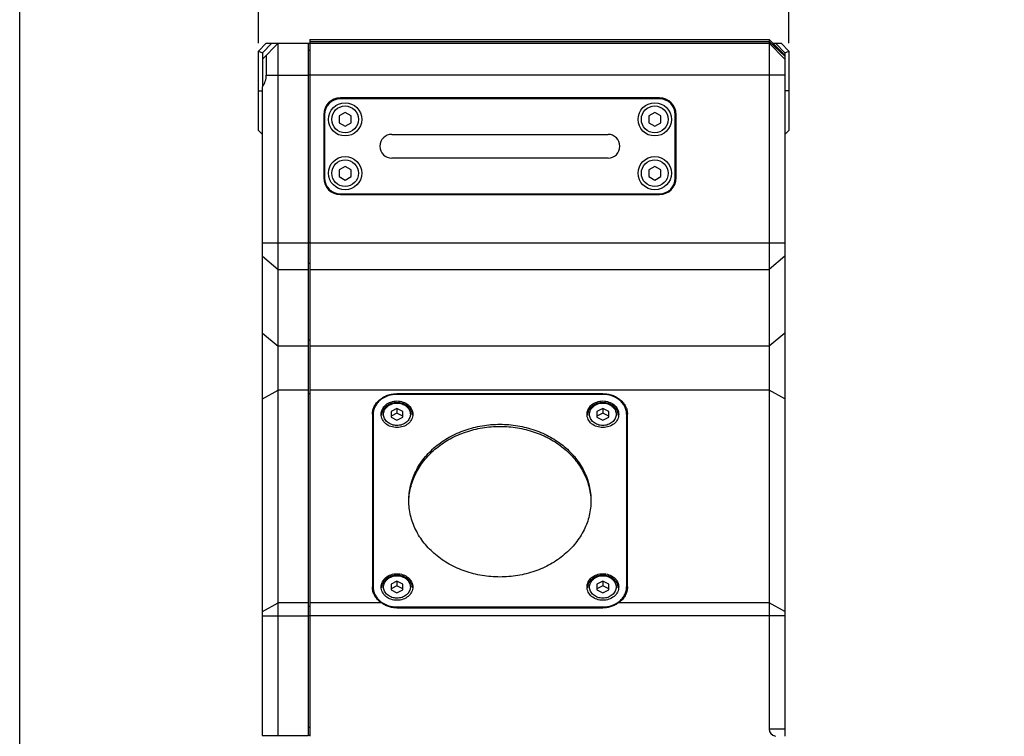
# Model space of a CAD drawing. Header units: millimetres. Extents: x 0 to 338, y -6 to 205.
# Tile 3 of 20: x 0 to 62, y 90 to 136. Entities that reach past the tile are written whole.
import ezdxf

# ---------------------------------------------------------------- set-up
doc = ezdxf.new("R2010")
doc.units = ezdxf.units.MM
doc.header["$LTSCALE"] = 23.1
doc.header["$PDMODE"] = 3
doc.header["$PDSIZE"] = 8
doc.layers.get('0').update_dxf_attribs({"linetype": 'CONTINUOUS'})
doc.layers.get('Defpoints').update_dxf_attribs({"linetype": 'CONTINUOUS'})
for name, color, linetype in [('00_COMPONENTS', 7, 'CONTINUOUS'), ('03_ALL_AXES', 7, 'CONTINUOUS'), ('09_ALL_ROUNDS', 7, 'CONTINUOUS'), ('10_ALL_CHAMFER', 7, 'CONTINUOUS'), ('51__DRAFT_DIMS', 7, 'CONTINUOUS')]:
    doc.layers.add(name, color=color, linetype=linetype)
doc.styles.get("Standard").update_dxf_attribs({"font": 'Roboto-Regular.ttf'})
doc.dimstyles.new('DIMSTYLE_1', dxfattribs={"dimtxt": 3, "dimasz": 3, "dimexe": 2.5, "dimexo": 0.5, "dimgap": 0.75, "dimtad": 1, "dimlfac": 2, "dimdsep": 46, "dimtxsty": 'STANDARD', "dimblk": '_FILLED', "dimblk1": '_FILLED', "dimblk2": '_FILLED', "dimcen": 0.09, "dimclrt": 3, "dimazin": 2, "dimtp": 0.3, "dimtm": 0.3, "dimtfac": 1, "dimtofl": 0, "dimtmove": 0, "dimatfit": 3, "dimldrblk": '_FILLED', "dimfxl": 1, "dimtolj": 1, "dimarcsym": 0})

# ---------------------------------------------------------------- blocks, each defined once
blk = doc.blocks.new('_FILLED')
at = {"color": 0, "linetype": 'ByBlock'}
blk.add_solid([(0, 0), (-1, 0.167), (-1, -0.167)], dxfattribs=at)
blk = doc.blocks.new('*D1')
at = {"layer": '51__DRAFT_DIMS', "color": 0, "lineweight": -2}
for p, q in [((15.071, 134.022), (15.071, 142.745)), ((48.571, 134.022), (48.571, 142.745)), ((18.071, 140.245), (45.571, 140.245))]:
    blk.add_line(p, q, dxfattribs=at)
at = {"layer": 'Defpoints', "color": 0}
for p in [(48.571, 140.245), (15.071, 133.522), (48.571, 133.522)]:
    blk.add_point(p, dxfattribs=at)
at = {"layer": '51__DRAFT_DIMS', "color": 0, "linetype": 'ByBlock', "lineweight": -2, "xscale": 3, "yscale": 3, "zscale": 3, "rotation": 180}
blk.add_blockref('_FILLED', (15.071, 140.245), dxfattribs=at)
at = {"layer": '51__DRAFT_DIMS', "color": 0, "linetype": 'ByBlock', "lineweight": -2, "xscale": 3, "yscale": 3, "zscale": 3}
blk.add_blockref('_FILLED', (48.571, 140.245), dxfattribs=at)
at = {"layer": '51__DRAFT_DIMS', "color": 3, "insert": (31.771, 144.995), "char_height": 3, "attachment_point": 2, "line_spacing_factor": 0.9}
blk.add_mtext('\\A1;67', dxfattribs=at)

msp = doc.modelspace()

# ---------------------------------------------------------------- linework, layer by layer
msp.add_lwpolyline([(0, 205.1329), (337.5839, 205.1329), (337.5839, 0), (0, 0)], close=True)
at = {"layer": '00_COMPONENTS', "color": 7}
for p, q in [((40.3959, 130.5219), (20.2459, 130.5219)), ((19.2459, 129.5219), (19.2459, 125.5219)), ((20.5459, 129.6549), (20.1709, 129.4384)), ((20.1709, 129.4384), (20.1709, 129.0054)), ((20.9209, 129.4384), (20.5459, 129.6549)), ((20.9209, 129.0054), (20.9209, 129.4384)), ((40.0959, 129.6549), (39.7209, 129.4384)), ((39.7209, 129.4384), (39.7209, 129.0054)), ((40.4709, 129.4384), (40.0959, 129.6549)), ((40.4709, 129.0054), (40.4709, 129.4384)), ((41.3959, 125.5219), (41.3959, 129.5219)), ((20.1709, 129.0054), (20.5459, 128.7888)), ((20.5459, 128.7888), (20.9209, 129.0054)), ((39.7209, 129.0054), (40.0959, 128.7888)), ((40.0959, 128.7888), (40.4709, 129.0054)), ((23.4959, 128.2719), (37.1459, 128.2719)), ((20.5459, 126.2549), (20.1709, 126.0384)), ((20.9209, 126.0384), (20.5459, 126.2549)), ((37.1459, 126.7719), (23.4959, 126.7719)), ((40.0959, 126.2549), (39.7209, 126.0384)), ((40.4709, 126.0384), (40.0959, 126.2549)), ((20.1709, 126.0384), (20.1709, 125.6054)), ((20.1709, 125.6054), (20.5459, 125.3888)), ((20.5459, 125.3888), (20.9209, 125.6054)), ((20.9209, 125.6054), (20.9209, 126.0384)), ((39.7209, 126.0384), (39.7209, 125.6054)), ((39.7209, 125.6054), (40.0959, 125.3888)), ((40.0959, 125.3888), (40.4709, 125.6054)), ((40.4709, 125.6054), (40.4709, 126.0384)), ((20.2459, 124.5219), (40.3959, 124.5219)), ((23.8209, 110.9653), (23.4459, 110.7837)), ((23.4459, 110.7837), (23.4459, 110.4206)), ((23.8209, 110.6658), (23.4459, 110.4842)), ((23.8209, 110.9653), (23.8209, 110.6658)), ((24.1959, 110.7837), (23.8209, 110.9653)), ((24.1959, 110.4842), (23.8209, 110.6658)), ((24.1959, 110.4206), (24.1959, 110.7837)), ((36.8209, 110.9653), (36.4459, 110.7837)), ((36.4459, 110.7837), (36.4459, 110.4206)), ((36.8209, 110.6658), (36.4459, 110.4842)), ((36.8209, 110.9653), (36.8209, 110.6658)), ((37.1959, 110.7837), (36.8209, 110.9653)), ((37.1959, 110.4842), (36.8209, 110.6658)), ((37.1959, 110.4206), (37.1959, 110.7837)), ((23.4459, 110.4206), (23.8209, 110.239)), ((23.8209, 110.239), (24.1959, 110.4206)), ((36.4459, 110.4206), (36.8209, 110.239)), ((36.8209, 110.239), (37.1959, 110.4206)), ((23.8209, 100.0626), (23.4459, 99.881)), ((23.4459, 99.881), (23.4459, 99.5179)), ((23.8209, 99.7631), (23.4459, 99.5815)), ((23.4459, 99.5179), (23.8209, 99.3363)), ((23.8209, 100.0626), (23.8209, 99.7631)), ((24.1959, 99.881), (23.8209, 100.0626)), ((24.1959, 99.5815), (23.8209, 99.7631)), ((23.8209, 99.3363), (24.1959, 99.5179)), ((24.1959, 99.5179), (24.1959, 99.881)), ((36.8209, 100.0626), (36.4459, 99.881)), ((36.4459, 99.881), (36.4459, 99.5179)), ((36.8209, 99.7631), (36.4459, 99.5815)), ((36.4459, 99.5179), (36.8209, 99.3363)), ((36.8209, 100.0626), (36.8209, 99.7631)), ((37.1959, 99.881), (36.8209, 100.0626)), ((37.1959, 99.5815), (36.8209, 99.7631)), ((36.8209, 99.3363), (37.1959, 99.5179)), ((37.1959, 99.5179), (37.1959, 99.881))]:
    msp.add_line(p, q, dxfattribs=at)
for centre in [(20.5459, 129.2219), (40.0959, 129.2219), (20.5459, 125.8219), (40.0959, 125.8219)]:
    msp.add_circle(centre, 1.05, dxfattribs=at)
at = {"layer": '00_COMPONENTS', "color": 4}
for centre in [(20.5459, 129.2219), (40.0959, 129.2219), (20.5459, 125.8219), (40.0959, 125.8219)]:
    msp.add_circle(centre, 0.8439, dxfattribs=at)
at = {"layer": '00_COMPONENTS', "color": 7}
for centre, radius, start, end in [((20.2459, 129.5219), 1, 90, 180), ((40.3959, 129.5219), 1, 0, 90), ((23.4959, 127.5219), 0.75, 90, 270), ((37.1459, 127.5219), 0.75, 270, 90), ((20.2459, 125.5219), 1, 180, 270), ((40.3959, 125.5219), 1, 270, 0)]:
    msp.add_arc(centre, radius, start, end, dxfattribs=at)
for points in [[(22.8709, 110.5444), (22.8709, 110.5984), (22.8836, 110.7073), (22.9397, 110.8629), (23.0299, 111.0051), (23.1501, 111.1285), (23.2951, 111.2288), (23.5152, 111.3279), (23.8209, 111.3786), (24.1266, 111.3279), (24.3467, 111.2288), (24.4918, 111.1285), (24.6119, 111.0051), (24.7021, 110.8629), (24.7582, 110.7073), (24.7709, 110.5984), (24.7709, 110.5444)], [(35.8709, 110.5444), (35.8709, 110.5984), (35.8836, 110.7073), (35.9397, 110.8629), (36.0299, 111.0051), (36.1501, 111.1285), (36.2951, 111.2288), (36.5152, 111.3279), (36.8209, 111.3786), (37.1266, 111.3279), (37.3467, 111.2288), (37.4918, 111.1285), (37.6119, 111.0051), (37.7021, 110.8629), (37.7582, 110.7073), (37.7709, 110.5984), (37.7709, 110.5444)], [(22.8709, 99.6417), (22.8709, 99.6957), (22.8836, 99.8046), (22.9397, 99.9602), (23.0299, 100.1024), (23.1501, 100.2258), (23.2951, 100.3261), (23.5152, 100.4252), (23.8209, 100.4759), (24.1266, 100.4252), (24.3467, 100.3261), (24.4918, 100.2258), (24.6119, 100.1024), (24.7021, 99.9602), (24.7582, 99.8046), (24.7709, 99.6957), (24.7709, 99.6417)], [(35.8709, 99.6417), (35.8709, 99.6957), (35.8836, 99.8046), (35.9397, 99.9602), (36.0299, 100.1024), (36.1501, 100.2258), (36.2951, 100.3261), (36.5152, 100.4252), (36.8209, 100.4759), (37.1266, 100.4252), (37.3467, 100.3261), (37.4918, 100.2258), (37.6119, 100.1024), (37.7021, 99.9602), (37.7582, 99.8046), (37.7709, 99.6957), (37.7709, 99.6417)]]:
    msp.add_open_spline(points, degree=3, knots=[0, 0, 0, 0, 0.0584925, 0.1175993, 0.1778493, 0.2395967, 0.3029672, 0.3678346, 0.500002, 0.6321689, 0.6970357, 0.7604054, 0.8221519, 0.8824013, 0.9415077, 1, 1, 1, 1], dxfattribs=at)
at = {"layer": '00_COMPONENTS', "color": 4}
for points in [[(22.977, 110.6022), (22.977, 110.6485), (22.9881, 110.7423), (23.0371, 110.8766), (23.1163, 110.9999), (23.2224, 111.1076), (23.3511, 111.1956), (23.4975, 111.2608), (23.6561, 111.3009), (23.8209, 111.3145), (23.9857, 111.3009), (24.1443, 111.2608), (24.2907, 111.1956), (24.4195, 111.1076), (24.5256, 110.9999), (24.6048, 110.8766), (24.6538, 110.7423), (24.6649, 110.6485), (24.6649, 110.6022)], [(35.977, 110.6022), (35.977, 110.6485), (35.9881, 110.7423), (36.0371, 110.8766), (36.1163, 110.9999), (36.2224, 111.1076), (36.3511, 111.1956), (36.4975, 111.2608), (36.6561, 111.3009), (36.8209, 111.3145), (36.9857, 111.3009), (37.1443, 111.2608), (37.2907, 111.1956), (37.4195, 111.1076), (37.5256, 110.9999), (37.6048, 110.8766), (37.6538, 110.7423), (37.6649, 110.6485), (37.6649, 110.6022)], [(24.6649, 110.6022), (24.6649, 110.5558), (24.6538, 110.4621), (24.6048, 110.3278), (24.5256, 110.2044), (24.4195, 110.0968), (24.2907, 110.0087), (24.1443, 109.9435), (23.9857, 109.9034), (23.8209, 109.8899), (23.6561, 109.9034), (23.4975, 109.9435), (23.3511, 110.0087), (23.2224, 110.0968), (23.1163, 110.2044), (23.0371, 110.3278), (22.9881, 110.4621), (22.977, 110.5558), (22.977, 110.6022)], [(37.6649, 110.6022), (37.6649, 110.5558), (37.6538, 110.4621), (37.6048, 110.3278), (37.5256, 110.2044), (37.4195, 110.0968), (37.2907, 110.0087), (37.1443, 109.9435), (36.9857, 109.9034), (36.8209, 109.8899), (36.6561, 109.9034), (36.4975, 109.9435), (36.3511, 110.0087), (36.2224, 110.0968), (36.1163, 110.2044), (36.0371, 110.3278), (35.9881, 110.4621), (35.977, 110.5558), (35.977, 110.6022)], [(22.977, 99.6994), (22.977, 99.7458), (22.9881, 99.8396), (23.0371, 99.9738), (23.1163, 100.0972), (23.2224, 100.2048), (23.3511, 100.2929), (23.4975, 100.3581), (23.6561, 100.3982), (23.8209, 100.4118), (23.9857, 100.3982), (24.1443, 100.3581), (24.2907, 100.2929), (24.4195, 100.2048), (24.5256, 100.0972), (24.6048, 99.9738), (24.6538, 99.8396), (24.6649, 99.7458), (24.6649, 99.6994)], [(35.977, 99.6994), (35.977, 99.7458), (35.9881, 99.8396), (36.0371, 99.9738), (36.1163, 100.0972), (36.2224, 100.2048), (36.3511, 100.2929), (36.4975, 100.3581), (36.6561, 100.3982), (36.8209, 100.4118), (36.9857, 100.3982), (37.1443, 100.3581), (37.2907, 100.2929), (37.4195, 100.2048), (37.5256, 100.0972), (37.6048, 99.9738), (37.6538, 99.8396), (37.6649, 99.7458), (37.6649, 99.6994)], [(24.6649, 99.6994), (24.6649, 99.6531), (24.6538, 99.5593), (24.6048, 99.4251), (24.5256, 99.3017), (24.4195, 99.1941), (24.2907, 99.106), (24.1443, 99.0408), (23.9857, 99.0007), (23.8209, 98.9871), (23.6561, 99.0007), (23.4975, 99.0408), (23.3511, 99.106), (23.2224, 99.1941), (23.1163, 99.3017), (23.0371, 99.4251), (22.9881, 99.5593), (22.977, 99.6531), (22.977, 99.6994)], [(37.6649, 99.6994), (37.6649, 99.6531), (37.6538, 99.5593), (37.6048, 99.4251), (37.5256, 99.3017), (37.4195, 99.1941), (37.2907, 99.106), (37.1443, 99.0408), (36.9857, 99.0007), (36.8209, 98.9871), (36.6561, 99.0007), (36.4975, 99.0408), (36.3511, 99.106), (36.2224, 99.1941), (36.1163, 99.3017), (36.0371, 99.4251), (35.9881, 99.5593), (35.977, 99.6531), (35.977, 99.6994)]]:
    msp.add_open_spline(points, degree=3, knots=[0, 0, 0, 0, 0.0570235, 0.1149303, 0.1744438, 0.2359905, 0.2996649, 0.3652437, 0.4322435, 0.5, 0.5677565, 0.6347563, 0.7003351, 0.7640095, 0.8255562, 0.8850697, 0.9429765, 1, 1, 1, 1], dxfattribs=at)
at = {"layer": '03_ALL_AXES', "color": 7}
for p, q in [((18.2209, 134.0219), (18.2209, 90.3219)), ((18.3209, 133.5719), (18.2209, 133.5719)), ((15.3209, 90.3219), (15.3209, 90.2719))]:
    msp.add_line(p, q, dxfattribs=at)
at = {"layer": '03_ALL_AXES', "color": 4}
for p, q in [((18.3209, 132.0219), (18.2209, 132.0219)), ((18.3209, 121.4167), (18.2209, 121.4167)), ((18.3209, 120.1168), (18.2209, 120.1168)), ((18.3209, 115.2718), (18.2209, 115.2718)), ((18.3209, 111.8827), (18.2209, 111.8827)), ((18.3209, 98.4592), (18.2209, 98.4592)), ((18.3209, 97.8874), (18.2209, 97.8874))]:
    msp.add_line(p, q, dxfattribs=at)
at = {"layer": '03_ALL_AXES', "color": 7}
for points in [[(24.5709, 105.1508), (24.5709, 105.4666), (24.6464, 106.1054), (24.9802, 107.0203), (25.5198, 107.8607), (26.2427, 108.5942), (27.1199, 109.194), (28.1177, 109.6385), (29.1982, 109.9118), (30.3209, 110.004), (31.4436, 109.9118), (32.5242, 109.6385), (33.522, 109.194), (34.3992, 108.5942), (35.122, 107.8607), (35.6616, 107.0203), (35.9954, 106.1054), (36.0709, 105.4666), (36.0709, 105.1508)], [(36.0709, 105.1508), (36.0709, 104.835), (35.9954, 104.1962), (35.6616, 103.2813), (35.122, 102.4409), (34.3992, 101.7074), (33.522, 101.1076), (32.5242, 100.6631), (31.4436, 100.3898), (30.3209, 100.2976), (29.1982, 100.3898), (28.1177, 100.6631), (27.1199, 101.1076), (26.2427, 101.7074), (25.5198, 102.4409), (24.9802, 103.2813), (24.6464, 104.1962), (24.5709, 104.835), (24.5709, 105.1508)]]:
    msp.add_open_spline(points, degree=3, knots=[0, 0, 0, 0, 0.0570236, 0.1149301, 0.1744439, 0.2359904, 0.2996649, 0.3652437, 0.4322435, 0.5, 0.5677565, 0.6347563, 0.7003351, 0.7640096, 0.8255561, 0.8850699, 0.9429764, 1, 1, 1, 1], dxfattribs=at)
at = {"layer": '09_ALL_ROUNDS', "color": 7}
for p, q in [((18.3209, 134.2719), (18.3209, 90.2719)), ((47.5709, 134.0219), (48.0709, 134.0219)), ((47.7174, 134.0219), (48.3209, 133.4183)), ((48.3209, 133.4183), (48.5709, 133.5219)), ((48.3209, 133.4183), (48.3209, 133.2719)), ((40.3959, 130.5719), (20.2459, 130.5719)), ((19.1959, 129.5219), (19.1959, 125.5219)), ((41.4459, 125.5219), (41.4459, 129.5219)), ((20.2459, 124.4719), (40.3959, 124.4719)), ((36.8209, 111.9021), (23.8209, 111.9021)), ((36.8209, 111.8602), (23.8209, 111.8602)), ((22.2709, 110.6022), (22.2709, 99.6994)), ((22.3209, 110.6022), (22.3209, 99.3722)), ((38.3209, 110.6022), (38.3209, 99.3722)), ((38.3709, 99.6994), (38.3709, 110.6022)), ((23.8209, 98.4414), (36.8209, 98.4414)), ((23.8209, 98.3752), (36.8209, 98.3752)), ((47.3209, 97.8874), (47.3209, 90.721)), ((48.3209, 97.8874), (48.3209, 90.2719)), ((18.3209, 90.3219), (18.2209, 90.3219))]:
    msp.add_line(p, q, dxfattribs=at)
at = {"layer": '09_ALL_ROUNDS', "color": 4}
for p, q in [((23.8209, 111.9021), (23.8209, 111.8602)), ((36.8209, 111.9021), (36.8209, 111.8602)), ((22.8236, 98.7043), (18.3209, 98.7043)), ((23.8209, 98.4414), (23.8209, 98.3752)), ((36.8209, 98.4414), (36.8209, 98.3752)), ((18.3209, 90.8219), (18.2209, 90.8219)), ((48.3209, 90.721), (47.3209, 90.721))]:
    msp.add_line(p, q, dxfattribs=at)
at = {"layer": '09_ALL_ROUNDS', "color": 7}
for centre, start, end in [((20.2459, 129.5219), 90, 180), ((40.3959, 129.5219), 0, 90), ((20.2459, 125.5219), 180, 270), ((40.3959, 125.5219), 270, 0)]:
    msp.add_arc(centre, 1.05, start, end, dxfattribs=at)
msp.add_ellipse((48.028, 90.721), major_axis=(0.7071, 0), ratio=0.7071068, start_param=-3.1415927, end_param=-2.02566, dxfattribs=at)
for points, knots in [([(22.2709, 110.6022), (22.2709, 110.6873), (22.2913, 110.8595), (22.3813, 111.1061), (22.5267, 111.3327), (22.7216, 111.5304), (22.958, 111.6921), (23.227, 111.8119), (23.5182, 111.8856), (23.7198, 111.9021), (23.8209, 111.9021)], [0, 0, 0, 0, 0.1140434, 0.2298611, 0.3488877, 0.4719809, 0.5993297, 0.7304873, 0.864487, 1, 1, 1, 1]), ([(23.8209, 111.8602), (23.6269, 111.8602), (23.2441, 111.7983), (22.8233, 111.5677), (22.5685, 111.3091), (22.4277, 111.0899), (22.3406, 110.8512), (22.3209, 110.6845), (22.3209, 110.6022)], [0, 0, 0, 0, 0.2691147, 0.5270742, 0.6504139, 0.7696788, 0.8857283, 1, 1, 1, 1]), ([(36.8209, 111.9021), (36.9221, 111.9021), (37.1236, 111.8856), (37.4148, 111.8119), (37.6838, 111.6921), (37.9203, 111.5304), (38.1151, 111.3327), (38.2606, 111.1061), (38.3506, 110.8595), (38.3709, 110.6873), (38.3709, 110.6022)], [0, 0, 0, 0, 0.135513, 0.2695127, 0.4006703, 0.5280191, 0.6511123, 0.7701389, 0.8859566, 1, 1, 1, 1]), ([(38.3209, 110.6022), (38.3209, 110.6845), (38.3012, 110.8512), (38.2142, 111.0899), (38.0734, 111.3091), (37.8186, 111.5677), (37.3977, 111.7983), (37.0149, 111.8602), (36.8209, 111.8602)], [0, 0, 0, 0, 0.1142717, 0.2303212, 0.3495861, 0.4729258, 0.7308853, 1, 1, 1, 1]), ([(22.3208, 110.3848), (22.3044, 110.3318), (22.2794, 110.2235), (22.2709, 110.1127), (22.2709, 110.0575)], [0, 0, 0, 0, 0.5016698, 1, 1, 1, 1]), ([(38.3709, 110.0575), (38.3709, 110.1127), (38.3625, 110.2235), (38.3374, 110.3318), (38.321, 110.3848)], [0, 0, 0, 0, 0.4983302, 1, 1, 1, 1]), ([(22.8236, 98.7043), (22.7392, 98.7638), (22.5848, 98.8981), (22.4353, 99.1032), (22.3505, 99.2802), (22.3048, 99.4171), (22.2771, 99.5574), (22.2709, 99.6522), (22.2709, 99.6994)], [0, 0, 0, 0, 0.262262, 0.5147293, 0.6379959, 0.759627, 0.8801095, 1, 1, 1, 1]), ([(22.3209, 99.6994), (22.3209, 99.6171), (22.3406, 99.4504), (22.4277, 99.2118), (22.5685, 98.9925), (22.8233, 98.7339), (23.2441, 98.5033), (23.6269, 98.4414), (23.8209, 98.4414)], [0, 0, 0, 0, 0.1142717, 0.2303212, 0.3495861, 0.4729258, 0.7308853, 1, 1, 1, 1]), ([(36.8209, 98.4414), (37.0149, 98.4414), (37.3977, 98.5033), (37.8186, 98.7339), (38.0734, 98.9925), (38.2142, 99.2118), (38.3012, 99.4504), (38.3209, 99.6171), (38.3209, 99.6994)], [0, 0, 0, 0, 0.2691147, 0.5270742, 0.6504139, 0.7696788, 0.8857283, 1, 1, 1, 1]), ([(38.3709, 99.6994), (38.3709, 99.6522), (38.3647, 99.5574), (38.3371, 99.4171), (38.2914, 99.2802), (38.2065, 99.1032), (38.057, 98.8981), (37.9027, 98.7638), (37.8182, 98.7043)], [0, 0, 0, 0, 0.1198905, 0.240373, 0.3620041, 0.4852707, 0.737738, 1, 1, 1, 1]), ([(23.8209, 98.3752), (23.7307, 98.3752), (23.5503, 98.3906), (23.2888, 98.4579), (23.0445, 98.563), (22.8943, 98.6545), (22.8236, 98.7043)], [0, 0, 0, 0, 0.2539138, 0.5067832, 0.7567127, 1, 1, 1, 1]), ([(37.8182, 98.7043), (37.7476, 98.6545), (37.5974, 98.563), (37.353, 98.4579), (37.0916, 98.3906), (36.9111, 98.3752), (36.8209, 98.3752)], [0, 0, 0, 0, 0.2432873, 0.4932168, 0.7460862, 1, 1, 1, 1])]:
    msp.add_open_spline(points, degree=3, knots=knots, dxfattribs=at)
at = {"layer": '10_ALL_CHAMFER', "color": 7}
for p, q in [((15.5709, 134.0219), (15.0709, 133.5219)), ((15.9245, 134.0219), (15.3209, 133.4183)), ((15.3209, 133.0219), (16.3209, 134.0219)), ((15.5709, 134.0219), (47.3209, 134.0219)), ((16.3209, 90.3219), (16.3209, 134.0219)), ((18.3209, 134.2719), (47.3209, 134.2719)), ((47.3209, 134.2719), (47.3209, 97.8874)), ((48.3209, 133.2719), (47.3209, 134.2719)), ((48.3209, 133.0219), (47.3209, 134.0219)), ((48.5709, 133.5219), (48.0709, 134.0219)), ((15.0709, 128.5219), (15.0709, 133.5219)), ((15.0709, 133.5219), (15.3209, 133.4183)), ((15.3209, 133.4183), (15.3209, 131.2724)), ((15.5709, 133.2719), (15.5709, 132.0219)), ((48.3209, 133.2719), (48.3209, 97.8874)), ((48.5709, 133.5219), (48.5709, 128.5219)), ((15.3209, 90.3219), (15.3209, 131.2719)), ((15.0709, 128.5219), (15.3209, 128.2719)), ((48.5709, 128.5219), (48.3209, 128.2719)), ((15.3209, 90.3219), (18.2209, 90.3219))]:
    msp.add_line(p, q, dxfattribs=at)
at = {"layer": '10_ALL_CHAMFER', "color": 4}
for p, q in [((18.3209, 134.1469), (47.3209, 134.1469)), ((48.3209, 133.2094), (47.3209, 134.1469)), ((15.5709, 132.0219), (18.2209, 132.0219)), ((48.3209, 132.0219), (18.3209, 132.0219)), ((15.0709, 131.0219), (15.3209, 131.0219)), ((48.5709, 131.0219), (48.3209, 131.0219)), ((15.3209, 121.4167), (18.2209, 121.4167)), ((18.3209, 121.4167), (48.3209, 121.4167)), ((15.3209, 120.578), (16.3209, 119.7394)), ((48.3209, 120.578), (47.3209, 119.7394)), ((16.3209, 119.7394), (18.2209, 119.7394)), ((18.3209, 119.7394), (47.3209, 119.7394)), ((15.3209, 115.7331), (16.3209, 114.8944)), ((48.3209, 115.7331), (47.3209, 114.8944)), ((18.2209, 114.8944), (16.3209, 114.8944)), ((47.3209, 114.8944), (18.3209, 114.8944)), ((15.3209, 111.5832), (16.3209, 112.1278)), ((18.2209, 112.1278), (16.3209, 112.1278)), ((47.3209, 112.1278), (18.3209, 112.1278)), ((48.3209, 111.5832), (47.3209, 112.1278)), ((15.3209, 98.1597), (16.3209, 98.7043)), ((18.2209, 98.7043), (16.3209, 98.7043)), ((47.3209, 98.7043), (37.8182, 98.7043)), ((48.3209, 98.1597), (47.3209, 98.7043)), ((15.3209, 97.8874), (18.2209, 97.8874)), ((48.3209, 97.8874), (18.3209, 97.8874))]:
    msp.add_line(p, q, dxfattribs=at)
at = {"layer": '10_ALL_CHAMFER', "color": 7}
msp.add_ellipse((14.3209, 132.0219), major_axis=(1.25, 0), ratio=1, start_param=-0.6435011, end_param=0, dxfattribs=at)
for points, knots in [([(22.8209, 110.6022), (22.8209, 110.6571), (22.8341, 110.7682), (22.9122, 110.9828), (23.1054, 111.219), (23.4365, 111.3993), (23.8209, 111.4621), (24.2054, 111.3993), (24.5364, 111.219), (24.7297, 110.9828), (24.8077, 110.7682), (24.8209, 110.6571), (24.8209, 110.6022)], [0, 0, 0, 0, 0.0572051, 0.1153134, 0.2361205, 0.3652673, 0.5, 0.6347327, 0.7638795, 0.8846866, 0.9427949, 1, 1, 1, 1]), ([(35.8209, 110.6022), (35.8209, 110.6571), (35.8341, 110.7682), (35.9122, 110.9828), (36.1054, 111.219), (36.4365, 111.3993), (36.8209, 111.4621), (37.2054, 111.3993), (37.5364, 111.219), (37.7297, 110.9828), (37.8077, 110.7682), (37.8209, 110.6571), (37.8209, 110.6022)], [0, 0, 0, 0, 0.0572051, 0.1153134, 0.2361205, 0.3652673, 0.5, 0.6347327, 0.7638795, 0.8846866, 0.9427949, 1, 1, 1, 1]), ([(24.8209, 110.6022), (24.8209, 110.5473), (24.8077, 110.4361), (24.7297, 110.2216), (24.5364, 109.9853), (24.2054, 109.8051), (23.8209, 109.7423), (23.4365, 109.8051), (23.1054, 109.9853), (22.9122, 110.2216), (22.8341, 110.4361), (22.8209, 110.5473), (22.8209, 110.6022)], [0, 0, 0, 0, 0.0572051, 0.1153134, 0.2361205, 0.3652673, 0.5, 0.6347327, 0.7638795, 0.8846866, 0.9427949, 1, 1, 1, 1]), ([(37.8209, 110.6022), (37.8209, 110.5473), (37.8077, 110.4361), (37.7297, 110.2216), (37.5364, 109.9853), (37.2054, 109.8051), (36.8209, 109.7423), (36.4365, 109.8051), (36.1054, 109.9853), (35.9122, 110.2216), (35.8341, 110.4361), (35.8209, 110.5473), (35.8209, 110.6022)], [0, 0, 0, 0, 0.0572051, 0.1153134, 0.2361205, 0.3652673, 0.5, 0.6347327, 0.7638795, 0.8846866, 0.9427949, 1, 1, 1, 1]), ([(24.5732, 105.1507), (24.5837, 105.4611), (24.6778, 106.0868), (25.0299, 106.9781), (25.5784, 107.7942), (26.3014, 108.5047), (27.1712, 109.0847), (28.1554, 109.5141), (29.2182, 109.7778), (30.3209, 109.8668), (31.4236, 109.7778), (32.4864, 109.5141), (33.4707, 109.0847), (34.3404, 108.5047), (35.0634, 107.7942), (35.612, 106.9781), (35.9641, 106.0868), (36.0582, 105.4611), (36.0686, 105.1507)], [0, 0, 0, 0, 0.0570042, 0.1149702, 0.1745721, 0.2361897, 0.2998878, 0.3654338, 0.4323523, 0.5, 0.5676477, 0.6345662, 0.7001122, 0.7638103, 0.8254279, 0.8850298, 0.9429958, 1, 1, 1, 1]), ([(22.8209, 99.6994), (22.8209, 99.7544), (22.8341, 99.8655), (22.9122, 100.0801), (23.1054, 100.3163), (23.4365, 100.4966), (23.8209, 100.5593), (24.2054, 100.4966), (24.5364, 100.3163), (24.7297, 100.0801), (24.8077, 99.8655), (24.8209, 99.7544), (24.8209, 99.6994)], [0, 0, 0, 0, 0.0572051, 0.1153134, 0.2361205, 0.3652673, 0.5, 0.6347327, 0.7638795, 0.8846866, 0.9427949, 1, 1, 1, 1]), ([(35.8209, 99.6994), (35.8209, 99.7544), (35.8341, 99.8655), (35.9122, 100.0801), (36.1054, 100.3163), (36.4365, 100.4966), (36.8209, 100.5593), (37.2054, 100.4966), (37.5364, 100.3163), (37.7297, 100.0801), (37.8077, 99.8655), (37.8209, 99.7544), (37.8209, 99.6994)], [0, 0, 0, 0, 0.0572051, 0.1153134, 0.2361205, 0.3652673, 0.5, 0.6347327, 0.7638795, 0.8846866, 0.9427949, 1, 1, 1, 1]), ([(24.8209, 99.6994), (24.8209, 99.6445), (24.8077, 99.5334), (24.7297, 99.3188), (24.5364, 99.0826), (24.2054, 98.9023), (23.8209, 98.8396), (23.4365, 98.9023), (23.1054, 99.0826), (22.9122, 99.3188), (22.8341, 99.5334), (22.8209, 99.6445), (22.8209, 99.6994)], [0, 0, 0, 0, 0.0572051, 0.1153134, 0.2361205, 0.3652673, 0.5, 0.6347327, 0.7638795, 0.8846866, 0.9427949, 1, 1, 1, 1]), ([(37.8209, 99.6994), (37.8209, 99.6445), (37.8077, 99.5334), (37.7297, 99.3188), (37.5364, 99.0826), (37.2054, 98.9023), (36.8209, 98.8396), (36.4365, 98.9023), (36.1054, 99.0826), (35.9122, 99.3188), (35.8341, 99.5334), (35.8209, 99.6445), (35.8209, 99.6994)], [0, 0, 0, 0, 0.0572051, 0.1153134, 0.2361205, 0.3652673, 0.5, 0.6347327, 0.7638795, 0.8846866, 0.9427949, 1, 1, 1, 1])]:
    msp.add_open_spline(points, degree=3, knots=knots, dxfattribs=at)

# ---------------------------------------------------------------- dimensions: what is measured, and where the dimension line sits
at = {"layer": '51__DRAFT_DIMS', "color": 4}
dim = msp.add_linear_dim(base=(48.5709, 140.2445), p1=(15.0709, 133.5219), p2=(48.5709, 133.5219), dimstyle='DIMSTYLE_1', dxfattribs=at)
dim.commit()
dim.dimension.update_dxf_attribs({"geometry": '*D1', "text_midpoint": (31.7711, 140.2445), "dimtype": 160})

doc.saveas('drawing.dxf')
